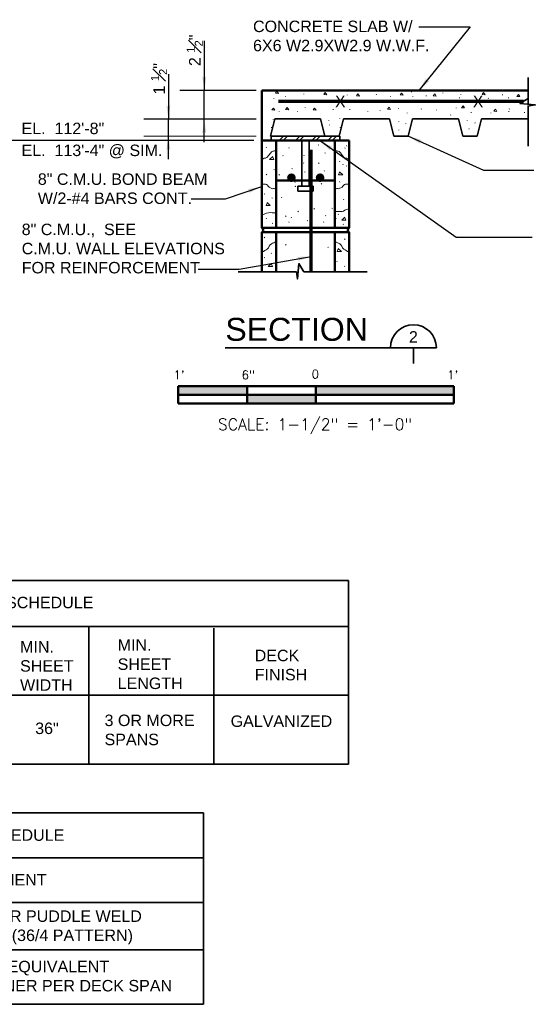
# Model space of a CAD drawing. Extents: x -2188 to 833, y 1872 to 4757.
# Tile 2 of 7: x -2108 to -2063, y 4204 to 4289. Entities that reach past the tile are written whole.
import ezdxf
from ezdxf.enums import TextEntityAlignment as Align

# ---------------------------------------------------------------- set-up
doc = ezdxf.new("R2010")
doc.units = 0
doc.header["$LTSCALE"] = 0.0037
doc.header["$MEASUREMENT"] = 0
for name, color, linetype, lineweight in [('Level 20', 131, 'Continuous', 18), ('Level 50', 131, 'Continuous', 18), ('S-Anno-Brkl', 2, 'Continuous', 35), ('S-Anno-Dims', 33, 'Continuous', 35), ('S-Anno-Legn', 171, 'Continuous', 35), ('S-Anno-Patt', 152, 'Continuous', 18), ('S-Anno-Symb', 6, 'Continuous', 50), ('S-Anno-Text', 53, 'Continuous', 25), ('S-Anno-Text-Titl', 6, 'Continuous', 35), ('S-Deck-Flor', 3, 'Continuous', 35), ('S-Deck-Rbar', 7, 'Continuous', 70), ('S-Sect-Cmuw', 2, 'Continuous', 50), ('S-Sect-Conc', 6, 'Continuous', 50), ('S-Sect-Rbar', 7, 'Continuous', 70), ('S-Sect-Shps', 3, 'Continuous', 35), ('S-Sppt-Misc', 3, 'Continuous', 35)]:
    doc.layers.add(name, color=color, linetype=linetype, lineweight=lineweight)
doc.styles.add('BORD', font='romand.shx')
doc.styles.add('NOTES', font='romans.shx')
doc.styles.add('Style-font002', font='font002.shx')

# ---------------------------------------------------------------- blocks, each defined once
blk = doc.blocks.new('LARROW')
at = {"linetype": 'ByBlock', "lineweight": -2}
blk.add_hatch(color=0, dxfattribs=at).paths.add_polyline_path([(-4.92, -0.71), (-4.77, -0.59), (-4.55, -0.38), (-4.44, -0.19), (-4.42, 0), (-4.46, 0.21), (-4.57, 0.41), (-4.79, 0.61), (-4.93, 0.71), (0, 0)])
blk = doc.blocks.new('S0015B')
for p, q in [((1.5, 0.002), (-1.5, 0.002)), ((-1.5, -0.185), (-1.5, 0.002)), ((-0.75, -0.185), (-0.75, 0)), ((0, -0.185), (0, 0)), ((1.5, 0.002), (1.5, -0.185)), ((1.5, -0.092), (-1.5, -0.092)), ((1.5, -0.185), (-1.5, -0.185))]:
    blk.add_line(p, q)
at = {"extrusion": (0, 0, -1)}
for points in [[(1.5, 0.002), (1.5, -0.092), (0.75, 0), (0.75, -0.092)], [(0, 0), (0, -0.092), (-1.5, 0.002), (-1.5, -0.092)], [(0.75, -0.092), (0.75, -0.185), (0, -0.092), (0, -0.185)]]:
    blk.add_solid(points, dxfattribs=at)
at = {"lineweight": 18, "style": 'NOTES'}
for s, p in [("1'", (-1.49, 0.125)), ('6"', (-0.737, 0.125)), ('0', (-0.007, 0.134)), ("1'", (1.49, 0.125))]:
    blk.add_text(s, height=0.0938, dxfattribs=at).set_placement(p, align=Align.MIDDLE_CENTER)
at = {"lineweight": 25, "style": 'NOTES'}
blk.add_text('SCALE: 1-1/2" = 1\'-0"', height=0.125, dxfattribs=at).set_placement((-0.009, -0.413), align=Align.MIDDLE_CENTER)

msp = doc.modelspace()

# ---------------------------------------------------------------- hatches: boundary and pattern name
at = {"layer": 'S-Anno-Text'}
for points in [[(-2073.64, 4283.183), (-2072.997, 4284.27), (-2072.998, 4284.221), (-2072.991, 4284.144), (-2072.969, 4284.092), (-2072.937, 4284.057), (-2072.889, 4284.031), (-2072.83, 4284.021), (-2072.756, 4284.033), (-2072.715, 4284.044)], [(-2081.376, 4277.969), (-2082.291, 4278.842), (-2081.167, 4278.265), (-2081.216, 4278.263), (-2081.293, 4278.251), (-2081.343, 4278.226), (-2081.377, 4278.192), (-2081.399, 4278.143), (-2081.406, 4278.083), (-2081.389, 4278.009)], [(-2073.504, 4278.536), (-2074.569, 4279.217), (-2073.356, 4278.866), (-2073.404, 4278.855), (-2073.476, 4278.828), (-2073.521, 4278.794), (-2073.547, 4278.754), (-2073.56, 4278.702), (-2073.555, 4278.642), (-2073.525, 4278.573)], [(-2088.448, 4274.245), (-2088.42, 4274.286), (-2088.385, 4274.354), (-2088.375, 4274.41), (-2088.384, 4274.457), (-2088.41, 4274.504), (-2088.454, 4274.544), (-2088.523, 4274.575), (-2088.563, 4274.588), (-2087.319, 4274.812)], [(-2084.208, 4268.333), (-2084.175, 4268.369), (-2084.13, 4268.431), (-2084.112, 4268.485), (-2084.113, 4268.533), (-2084.132, 4268.583), (-2084.17, 4268.63), (-2084.233, 4268.67), (-2084.271, 4268.689), (-2083.008, 4268.725)]]:
    msp.add_hatch(color=256, dxfattribs=at).paths.add_polyline_path(points, flags=16)
at = {"layer": 'S-Sect-Rbar'}
for points in [[(-2084.366, 4275.592, 1), (-2085.116, 4275.592, 1)], [(-2082.616, 4275.592, 1), (-2081.866, 4275.592, 1)]]:
    msp.add_hatch(color=256, dxfattribs=at).paths.add_polyline_path(points, flags=16)

# ---------------------------------------------------------------- linework, layer by layer
at = {"layer": 'Level 20', "color": 2, "linetype": 'Continuous', "lineweight": 18}
for p, q in [((-2085.8, 4278.842), (-2085.425, 4279.217)), ((-2085.444, 4278.842), (-2085.069, 4279.217)), ((-2084.386, 4278.842), (-2084.011, 4279.217)), ((-2084.029, 4278.842), (-2083.654, 4279.217)), ((-2082.972, 4278.842), (-2082.597, 4279.217)), ((-2082.615, 4278.842), (-2082.24, 4279.217)), ((-2081.558, 4278.842), (-2081.183, 4279.217)), ((-2081.201, 4278.842), (-2080.826, 4279.217))]:
    msp.add_line(p, q, dxfattribs=at)
for p in [(-2084.386, 4274.842), (-2084.386, 4274.842), (-2084.029, 4274.842), (-2084.029, 4274.842)]:
    msp.add_point(p, dxfattribs=at)
at = {"layer": 'Level 50', "color": 21, "linetype": 'Continuous', "lineweight": 18}
for p, q in [((-2087.818, 4280.683), (-2094.457, 4280.683)), ((-2087.818, 4279.217), (-2097.582, 4279.217))]:
    msp.add_line(p, q, dxfattribs=at)
at = {"layer": 'S-Anno-Brkl'}
for p, q in [((-2064.122, 4284.318), (-2064.122, 4281.994)), ((-2064.122, 4281.836), (-2064.122, 4278.332)), ((-2084.31, 4267.396), (-2089.373, 4267.396)), ((-2078.154, 4267.396), (-2083.658, 4267.396))]:
    msp.add_line(p, q, dxfattribs=at)
at = {"layer": 'S-Anno-Brkl', "flags": 128}
for points in [[(-2064.122, 4282.494), (-2064.837, 4282.067), (-2063.498, 4281.932), (-2064.166, 4281.836)], [(-2083.658, 4267.396), (-2084.085, 4268.111), (-2084.22, 4266.771), (-2084.31, 4267.396)]]:
    msp.add_lwpolyline(points, dxfattribs=at)
at = {"layer": 'S-Anno-Dims', "lineweight": 25}
for p, q in [((-2092.328, 4287.514), (-2092.328, 4283.183)), ((-2095.453, 4284.624), (-2095.453, 4280.683)), ((-2087.818, 4283.183), (-2094.457, 4283.183)), ((-2092.328, 4280.683), (-2092.328, 4283.183)), ((-2087.818, 4280.683), (-2097.582, 4280.683)), ((-2095.453, 4279.217), (-2095.453, 4280.683)), ((-2092.328, 4278.687), (-2092.328, 4280.683)), ((-2095.453, 4277.221), (-2095.453, 4279.217))]:
    msp.add_line(p, q, dxfattribs=at)
at = {"layer": 'S-Anno-Legn'}
for p, q in [((-2079.759, 4240.502), (-2162.002, 4240.502)), ((-2079.759, 4224.494), (-2079.759, 4240.502)), ((-2162.002, 4236.494), (-2079.759, 4236.494)), ((-2102.379, 4236.494), (-2102.379, 4224.494)), ((-2091.494, 4236.343), (-2091.494, 4224.494)), ((-2162.002, 4230.494), (-2079.759, 4230.494)), ((-2162.002, 4224.494), (-2079.759, 4224.494)), ((-2092.404, 4220.239), (-2149.357, 4220.239)), ((-2092.404, 4203.564), (-2092.404, 4220.239)), ((-2149.357, 4216.341), (-2092.404, 4216.341)), ((-2149.357, 4212.435), (-2092.404, 4212.435)), ((-2149.101, 4208.319), (-2092.404, 4208.319)), ((-2149.357, 4203.564), (-2092.404, 4203.564))]:
    msp.add_line(p, q, dxfattribs=at)
at = {"layer": 'S-Anno-Patt'}
for p, q in [((-2074.286, 4283.047), (-2074.283, 4283.083)), ((-2068.527, 4283.092), (-2068.524, 4283.129)), ((-2086.263, 4282.486), (-2086.26, 4282.523)), ((-2085.255, 4282.636), (-2085.252, 4282.672)), ((-2083.651, 4282.86), (-2083.648, 4282.896)), ((-2079.882, 4282.785), (-2079.879, 4282.822)), ((-2077.345, 4282.823), (-2077.342, 4282.859)), ((-2076.114, 4282.673), (-2076.111, 4282.71)), ((-2074.174, 4282.673), (-2074.171, 4282.71)), ((-2072.998, 4282.708), (-2072.995, 4282.745)), ((-2071.55, 4282.964), (-2071.547, 4283.001)), ((-2070.103, 4282.538), (-2070.1, 4282.574)), ((-2069.975, 4282.836), (-2069.972, 4282.873)), ((-2067.59, 4282.495), (-2067.587, 4282.532)), ((-2066.356, 4282.794), (-2066.353, 4282.83)), ((-2065.845, 4282.538), (-2065.842, 4282.574)), ((-2085.815, 4281.366), (-2085.812, 4281.402)), ((-2084.211, 4281.366), (-2084.207, 4281.402)), ((-2083.539, 4281.702), (-2083.536, 4281.738)), ((-2081.114, 4281.515), (-2081.111, 4281.552)), ((-2079.659, 4281.515), (-2079.655, 4281.552)), ((-2078.091, 4281.366), (-2078.088, 4281.402)), ((-2077.009, 4281.441), (-2077.006, 4281.477)), ((-2075.405, 4281.59), (-2075.402, 4281.626)), ((-2073.424, 4281.557), (-2073.421, 4281.594)), ((-2072.104, 4281.472), (-2072.101, 4281.509)), ((-2070.401, 4281.643), (-2070.398, 4281.679)), ((-2068.144, 4281.771), (-2068.141, 4281.807)), ((-2065.802, 4281.344), (-2065.799, 4281.381)), ((-2065.76, 4281.557), (-2065.756, 4281.594)), ((-2086.337, 4280.656), (-2086.334, 4280.693)), ((-2081.484, 4280.58), (-2081.481, 4280.617)), ((-2080.521, 4280.755), (-2080.518, 4280.792)), ((-2075.388, 4280.448), (-2075.385, 4280.484)), ((-2074.659, 4281.216), (-2074.656, 4281.253)), ((-2070.869, 4281.046), (-2070.866, 4281.082)), ((-2069.438, 4280.577), (-2069.435, 4280.613)), ((-2069.081, 4281.259), (-2069.078, 4281.296)), ((-2067.378, 4281.216), (-2067.374, 4281.253)), ((-2064.44, 4281.259), (-2064.436, 4281.296)), ((-2086.487, 4279.946), (-2086.483, 4279.983)), ((-2081.412, 4280.171), (-2081.409, 4280.207)), ((-2080.49, 4279.956), (-2080.487, 4279.992)), ((-2075.388, 4279.74), (-2075.385, 4279.777)), ((-2074.774, 4280.294), (-2074.771, 4280.33)), ((-2069.272, 4279.833), (-2069.269, 4279.869)), ((-2068.75, 4280.355), (-2068.747, 4280.392)), ((-2086.905, 4278.215), (-2086.947, 4278.258)), ((-2084.926, 4278.169), (-2084.968, 4278.212)), ((-2082.353, 4278.418), (-2082.395, 4278.461)), ((-2080.057, 4278.141), (-2080.099, 4278.185)), ((-2079.906, 4278.354), (-2079.948, 4278.396)), ((-2085.452, 4277.495), (-2085.494, 4277.537)), ((-2083.626, 4277.504), (-2083.668, 4277.548)), ((-2081.772, 4277.726), (-2081.814, 4277.769)), ((-2086.22, 4276.271), (-2086.262, 4276.313)), ((-2084.649, 4276.362), (-2084.691, 4276.405)), ((-2083.653, 4276.855), (-2083.695, 4276.899)), ((-2083.045, 4276.301), (-2083.087, 4276.345)), ((-2082.325, 4276.832), (-2082.367, 4276.876)), ((-2081.855, 4276.176), (-2081.897, 4276.219)), ((-2080.509, 4276.985), (-2080.553, 4277.028)), ((-2080.223, 4276.729), (-2080.265, 4276.773)), ((-2079.906, 4276.595), (-2079.948, 4276.637)), ((-2086.887, 4275.852), (-2086.929, 4275.896)), ((-2085.783, 4275.816), (-2085.825, 4275.859)), ((-2083.543, 4276.065), (-2083.585, 4276.108)), ((-2084.405, 4275.179), (-2084.448, 4275.222)), ((-2082.096, 4275.041), (-2082.14, 4275.084)), ((-2080.97, 4275.207), (-2081.012, 4275.25)), ((-2080.52, 4275.206), (-2080.562, 4275.248)), ((-2087.067, 4274.144), (-2087.109, 4274.187)), ((-2086.398, 4273.799), (-2086.44, 4273.841)), ((-2085.562, 4273.85), (-2085.604, 4273.894)), ((-2082.906, 4274.155), (-2082.948, 4274.198)), ((-2080.942, 4273.933), (-2080.984, 4273.977)), ((-2080.16, 4273.677), (-2080.2, 4273.721)), ((-2082.74, 4272.854), (-2082.782, 4272.897)), ((-2081.164, 4272.909), (-2081.206, 4272.953)), ((-2086.905, 4272.011), (-2086.947, 4272.054)), ((-2085.198, 4272.216), (-2085.242, 4272.26)), ((-2084.732, 4272.107), (-2084.774, 4272.15)), ((-2084.124, 4272.632), (-2084.166, 4272.676)), ((-2081.736, 4272.263), (-2081.778, 4272.306)), ((-2080.832, 4271.996), (-2080.874, 4272.039)), ((-2080.628, 4272.381), (-2080.67, 4272.425)), ((-2086.364, 4271.594), (-2086.406, 4271.637)), ((-2084.926, 4271.691), (-2084.968, 4271.735)), ((-2083.321, 4271.83), (-2083.363, 4271.873)), ((-2081.91, 4271.691), (-2081.952, 4271.735)), ((-2080.196, 4271.502), (-2080.236, 4271.544)), ((-2087.109, 4270.356), (-2087.067, 4270.398)), ((-2080.11, 4270.217), (-2080.068, 4270.26)), ((-2085.243, 4269.728), (-2085.201, 4269.771)), ((-2081.564, 4269.497), (-2081.522, 4269.539)), ((-2087.109, 4268.597), (-2087.067, 4268.639)), ((-2086.506, 4268.987), (-2086.463, 4269.03)), ((-2080.796, 4268.273), (-2080.754, 4268.315)), ((-2080.128, 4267.854), (-2080.086, 4267.898))]:
    msp.add_line(p, q, dxfattribs=at)
at = {"layer": 'S-Anno-Patt', "flags": 128}
for points in [[(-2086.362, 4277.432), (-2086.635, 4277.169), (-2086.266, 4277.169), (-2086.362, 4277.391)], [(-2080.539, 4276.11), (-2080.265, 4275.846), (-2080.634, 4275.846), (-2080.539, 4276.068)], [(-2086.851, 4273.425), (-2086.578, 4273.161), (-2086.946, 4273.161), (-2086.851, 4273.383)], [(-2080.085, 4272.155), (-2080.359, 4271.892), (-2079.99, 4271.892), (-2080.085, 4272.113)], [(-2080.653, 4269.434), (-2080.38, 4269.171), (-2080.749, 4269.171), (-2080.653, 4269.393)], [(-2086.476, 4268.112), (-2086.751, 4267.848), (-2086.382, 4267.848), (-2086.476, 4268.07)]]:
    msp.add_lwpolyline(points, dxfattribs=at)
at = {"layer": 'S-Anno-Patt'}
for points, knots in [([(-2087.306, 4277.19), (-2087.241, 4277.222), (-2087.177, 4277.254), (-2087.113, 4277.286), (-2087.042, 4277.322), (-2086.935, 4277.284), (-2086.882, 4277.344), (-2086.821, 4277.413), (-2086.766, 4277.485), (-2086.709, 4277.556), (-2086.631, 4277.652), (-2086.562, 4277.751), (-2086.478, 4277.845), (-2086.418, 4277.912), (-2086.314, 4277.917), (-2086.227, 4277.923), (-2086.181, 4277.925), (-2086.135, 4277.928), (-2086.089, 4277.931)], [0, 0, 0, 0, 0.143825, 0.143825, 0.143825, 0.30278, 0.30278, 0.30278, 0.485669, 0.485669, 0.485669, 0.732719, 0.732719, 0.732719, 0.907612, 0.907612, 0.907612, 1, 1, 1, 1]), ([(-2079.71, 4277.19), (-2079.774, 4277.222), (-2079.838, 4277.254), (-2079.902, 4277.286), (-2079.973, 4277.322), (-2080.081, 4277.284), (-2080.133, 4277.344), (-2080.194, 4277.413), (-2080.249, 4277.485), (-2080.307, 4277.556), (-2080.384, 4277.652), (-2080.454, 4277.751), (-2080.538, 4277.845), (-2080.597, 4277.912), (-2080.701, 4277.917), (-2080.788, 4277.923), (-2080.841, 4277.926), (-2080.893, 4277.929), (-2080.946, 4277.932)], [0, 0, 0, 0, 0.141985, 0.141985, 0.141985, 0.298905, 0.298905, 0.298905, 0.479455, 0.479455, 0.479455, 0.723344, 0.723344, 0.723344, 0.895999, 0.895999, 0.895999, 1, 1, 1, 1]), ([(-2087.306, 4275.031), (-2087.203, 4275.031), (-2087.1, 4275.031), (-2086.997, 4275.031), (-2086.865, 4275.031), (-2086.801, 4274.851), (-2086.689, 4274.78), (-2086.609, 4274.729), (-2086.527, 4274.681), (-2086.439, 4274.645), (-2086.356, 4274.611), (-2086.248, 4274.67), (-2086.169, 4274.626), (-2086.134, 4274.606), (-2086.101, 4274.584), (-2086.069, 4274.559)], [0, 0, 0, 0, 0.223209, 0.223209, 0.223209, 0.510933, 0.510933, 0.510933, 0.71695, 0.71695, 0.71695, 0.912677, 0.912677, 0.912677, 1, 1, 1, 1]), ([(-2079.71, 4275.031), (-2079.813, 4275.031), (-2079.915, 4275.031), (-2080.018, 4275.031), (-2080.15, 4275.031), (-2080.214, 4274.851), (-2080.326, 4274.78), (-2080.406, 4274.729), (-2080.489, 4274.681), (-2080.576, 4274.645), (-2080.66, 4274.611), (-2080.767, 4274.67), (-2080.846, 4274.626), (-2080.881, 4274.606), (-2080.914, 4274.584), (-2080.946, 4274.559)], [0, 0, 0, 0, 0.223209, 0.223209, 0.223209, 0.510933, 0.510933, 0.510933, 0.71695, 0.71695, 0.71695, 0.912677, 0.912677, 0.912677, 1, 1, 1, 1]), ([(-2080.946, 4272.628), (-2080.877, 4272.632), (-2080.808, 4272.636), (-2080.739, 4272.64), (-2080.598, 4272.649), (-2080.456, 4272.633), (-2080.315, 4272.64), (-2080.14, 4272.65), (-2080.009, 4272.852), (-2079.834, 4272.852), (-2079.783, 4272.852), (-2079.731, 4272.852), (-2079.68, 4272.852)], [0, 0, 0, 0, 0.157922, 0.157922, 0.157922, 0.481199, 0.481199, 0.481199, 0.882514, 0.882514, 0.882514, 1, 1, 1, 1]), ([(-2087.306, 4272.351), (-2087.171, 4272.403), (-2087.036, 4272.454), (-2086.901, 4272.505), (-2086.697, 4272.583), (-2086.464, 4272.541), (-2086.246, 4272.525), (-2086.188, 4272.52), (-2086.129, 4272.516), (-2086.07, 4272.51)], [0, 0, 0, 0, 0.342082, 0.342082, 0.342082, 0.859819, 0.859819, 0.859819, 1, 1, 1, 1]), ([(-2087.274, 4269.098), (-2087.13, 4269.191), (-2086.985, 4269.284), (-2086.841, 4269.377), (-2086.677, 4269.483), (-2086.657, 4269.756), (-2086.481, 4269.839), (-2086.348, 4269.901), (-2086.216, 4269.963), (-2086.083, 4270.025)], [0, 0, 0, 0, 0.334736, 0.334736, 0.334736, 0.715039, 0.715039, 0.715039, 1, 1, 1, 1]), ([(-2079.741, 4269.098), (-2079.886, 4269.191), (-2080.03, 4269.284), (-2080.175, 4269.377), (-2080.339, 4269.483), (-2080.358, 4269.756), (-2080.535, 4269.839), (-2080.667, 4269.901), (-2080.8, 4269.963), (-2080.932, 4270.025)], [0, 0, 0, 0, 0.334736, 0.334736, 0.334736, 0.715039, 0.715039, 0.715039, 1, 1, 1, 1])]:
    msp.add_open_spline(points, degree=3, knots=knots, dxfattribs=at)
for points in [[(-2086.136, 4282.951), (-2086.009, 4283.122), (-2085.873, 4282.932)], [(-2081.92, 4282.839), (-2081.792, 4283.01), (-2081.656, 4282.82)], [(-2079.084, 4282.727), (-2078.957, 4282.898), (-2078.821, 4282.708)], [(-2075.278, 4282.801), (-2075.151, 4282.973), (-2075.015, 4282.783)], [(-2072.383, 4282.716), (-2072.255, 4282.888), (-2072.119, 4282.698)], [(-2068.125, 4282.844), (-2067.997, 4283.015), (-2067.861, 4282.825)], [(-2065.101, 4282.673), (-2064.974, 4282.845), (-2064.838, 4282.655)], [(-2086.434, 4281.494), (-2086.307, 4281.666), (-2086.171, 4281.476)], [(-2085.24, 4281.531), (-2085.113, 4281.703), (-2084.977, 4281.513)], [(-2082.852, 4281.494), (-2082.725, 4281.666), (-2082.589, 4281.476)], [(-2076.36, 4281.569), (-2076.233, 4281.74), (-2076.097, 4281.55)], [(-2069.913, 4281.693), (-2069.786, 4281.865), (-2069.65, 4281.675)], [(-2067.103, 4281.395), (-2066.975, 4281.566), (-2066.839, 4281.376)]]:
    msp.add_3dface(points, dxfattribs=at)
at = {"layer": 'S-Anno-Symb', "lineweight": 25}
msp.add_line((-2088.006, 4278.842), (-2112.316, 4278.842), dxfattribs=at)
at = {"layer": 'S-Anno-Text', "flags": 128}
for points in [[(-2073.64, 4288.744), (-2069.162, 4288.744), (-2073.64, 4283.183)], [(-2063.777, 4270.385), (-2070.399, 4270.385), (-2082.291, 4278.842)], [(-2063.635, 4276.233), (-2067.978, 4276.233), (-2074.569, 4279.217)], [(-2093.471, 4273.756), (-2090.485, 4273.756), (-2087.319, 4274.812)], [(-2092.874, 4267.634), (-2089.29, 4267.634), (-2083.008, 4268.725)]]:
    msp.add_lwpolyline(points, dxfattribs=at)
at = {"layer": 'S-Anno-Text-Titl'}
for p, q in [((-2090.518, 4260.773), (-2072.113, 4260.773)), ((-2074.113, 4260.773), (-2074.113, 4259.397))]:
    msp.add_line(p, q, dxfattribs=at)
msp.add_arc((-2074.11, 4260.771), 2, 0, 180, dxfattribs=at)
at = {"layer": 'S-Deck-Flor'}
for p, q in [((-2086.194, 4280.717), (-2086.569, 4279.217)), ((-2086.194, 4280.717), (-2082.194, 4280.717)), ((-2082.194, 4280.717), (-2081.819, 4279.217)), ((-2080.194, 4280.717), (-2080.569, 4279.217)), ((-2080.194, 4280.717), (-2076.194, 4280.717)), ((-2076.194, 4280.717), (-2075.819, 4279.217)), ((-2074.194, 4280.717), (-2074.569, 4279.217)), ((-2074.194, 4280.717), (-2070.194, 4280.717)), ((-2070.194, 4280.717), (-2069.819, 4279.217)), ((-2068.194, 4280.717), (-2068.569, 4279.217)), ((-2068.194, 4280.717), (-2064.122, 4280.717)), ((-2080.569, 4279.217), (-2081.819, 4279.217)), ((-2074.569, 4279.217), (-2075.819, 4279.217)), ((-2068.569, 4279.217), (-2069.819, 4279.217))]:
    msp.add_line(p, q, dxfattribs=at)
at = {"layer": 'S-Deck-Rbar'}
msp.add_line((-2064.536, 4282.247), (-2085.856, 4282.247), dxfattribs=at)
at = {"layer": 'S-Sect-Cmuw'}
for p, q in [((-2087.319, 4271.219), (-2087.319, 4278.842)), ((-2087.319, 4278.842), (-2079.696, 4278.842)), ((-2086.07, 4271.219), (-2086.07, 4278.842)), ((-2080.946, 4271.219), (-2080.946, 4278.842)), ((-2079.696, 4271.219), (-2079.696, 4278.842)), ((-2086.07, 4275.342), (-2080.946, 4275.342)), ((-2087.319, 4271.219), (-2079.696, 4271.219)), ((-2087.319, 4267.396), (-2087.319, 4270.844)), ((-2079.696, 4270.844), (-2087.319, 4270.844)), ((-2086.07, 4267.396), (-2086.07, 4270.844)), ((-2080.946, 4267.396), (-2080.946, 4270.844)), ((-2079.696, 4267.396), (-2079.696, 4270.844))]:
    msp.add_line(p, q, dxfattribs=at)
at = {"layer": 'S-Sect-Cmuw', "extrusion": (0, 0, -1)}
msp.add_arc((2087.384, 4271.032), 0.197, 109.16476, 250.83524, dxfattribs=at)
at = {"layer": 'S-Sect-Cmuw'}
msp.add_arc((-2079.631, 4271.032), 0.197, 109.16476, 250.83524, dxfattribs=at)
at = {"layer": 'S-Sect-Conc'}
for p, q in [((-2087.319, 4283.183), (-2064.122, 4283.183)), ((-2087.319, 4278.842), (-2087.319, 4283.183))]:
    msp.add_line(p, q, dxfattribs=at)
at = {"layer": 'S-Sect-Rbar'}
msp.add_line((-2083.008, 4267.396), (-2083.008, 4278.025), dxfattribs=at)
at = {"layer": 'S-Sect-Shps'}
for p, q in [((-2086.508, 4279.217), (-2086.508, 4278.842)), ((-2080.508, 4279.217), (-2086.508, 4279.217)), ((-2080.508, 4278.842), (-2080.508, 4279.217))]:
    msp.add_line(p, q, dxfattribs=at)
at = {"layer": 'S-Sppt-Misc'}
for p, q in [((-2083.82, 4278.842), (-2083.82, 4274.842)), ((-2083.195, 4278.842), (-2083.195, 4274.842)), ((-2083.82, 4274.842), (-2084.182, 4274.842)), ((-2084.182, 4274.842), (-2084.182, 4274.417)), ((-2083.82, 4274.842), (-2083.195, 4274.842)), ((-2083.195, 4274.842), (-2082.833, 4274.842)), ((-2082.833, 4274.842), (-2082.833, 4274.417)), ((-2084.182, 4274.417), (-2082.833, 4274.417))]:
    msp.add_line(p, q, dxfattribs=at)

# ---------------------------------------------------------------- block references
at = {"layer": 'S-Anno-Dims', "lineweight": 25, "xscale": 0.2532893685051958, "yscale": 0.2450538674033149, "zscale": 0.03175}
for p, rotation in [((-2092.328, 4283.183), 270), ((-2095.453, 4280.683), 270), ((-2092.328, 4280.683), 90), ((-2095.453, 4279.217), 90)]:
    msp.add_blockref('LARROW', p, dxfattribs=dict(at, rotation=rotation))
at = {"layer": 'S-Anno-Symb', "xscale": 8, "yscale": 8, "zscale": 8}
msp.add_blockref('S0015B', (-2082.605, 4257.408), dxfattribs=at)

# ---------------------------------------------------------------- texts
at = {"layer": 'S-Anno-Dims', "char_height": 1, "attachment_point": 1, "rotation": 90, "line_spacing_factor": 0.612087, "style": 'NOTES'}
for s, insert in [('\\A1;\\fArial|b0|i0|c0|p39;2 \\H0.700000;\\S1#2;\\H1.000000;"', (-2093.855, 4285.318)), ('\\A1;\\fArial|b0|i0|c0|p39;1 \\H0.700000;\\S1#2;\\H1.000000;"', (-2096.96, 4282.834))]:
    msp.add_mtext(s, dxfattribs=dict(at, insert=insert))
at = {"layer": 'S-Anno-Legn', "char_height": 1, "attachment_point": 1, "style": 'NOTES'}
for s, insert, line_spacing_factor in [('\\fArial|b0|i0|c0|p39;COMPOSITE STEEL DECK MATERIAL SCHEDULE', (-2134.815, 4239.077), 0.734563), ('\\fArial|b0|i0|c0|p39;36"', (-2107.054, 4228.114), 0.731627), ('\\fArial|b0|i0|c0|p39;GALVANIZED', (-2090.032, 4228.735), 0.734563), ('\\fArial|b0|i0|c0|p39;COMPOSITE STEEL DECK FASTENER SCHEDULE', (-2137.813, 4218.811), 0.734563), ('\\fArial|b0|i0|c0|p39;FASTENER REQUIREMENT', (-2124.223, 4214.92), 0.731627)]:
    msp.add_mtext(s, dxfattribs=dict(at, insert=insert, line_spacing_factor=line_spacing_factor))
for s, insert in [('\\fArial|b0|i0|c0|p39;MIN.\\PSHEET\\PWIDTH', (-2108.37, 4235.218)), ('\\fArial|b0|i0|c0|p39;MIN.\\PSHEET\\PLENGTH', (-2099.871, 4235.37)), ('\\fArial|b0|i0|c0|p39;DECK\\PFINISH', (-2087.937, 4234.46)), ('\\fArial|b0|i0|c0|p39;3 OR MORE\\PSPANS', (-2101.013, 4228.808)), ('{\\fArial|b0|i0|c0|p39;\\H0.700000x;\\A1;\\S5#8;}\\fArial|b0|i0|c0|p39;" MINIMUM DIAMETER PUDDLE WELD\\PAT 12" O.C. MAXIMUM (36/4 PATTERN)', (-2124.103, 4212.144)), ('\\fArial|b0|i0|c0|p39;1 {\\H0.700000x;\\A1;\\S1#4;}" SEAM WELD OR EQUIVALENT\\PMECHANICAL FASTENER PER DECK SPAN', (-2123.847, 4207.753))]:
    msp.add_mtext(s, dxfattribs=dict(at, insert=insert))
at = {"layer": 'S-Anno-Symb', "char_height": 1, "attachment_point": 1, "style": 'NOTES'}
for s, insert, line_spacing_factor in [('\\fArial|b0|i0|c0|p39;EL.  112\'-8"', (-2108.246, 4280.388), 0.740469), ('\\fArial|b0|i0|c0|p39;EL.  113\'-4" @ SIM.', (-2108.246, 4278.476), 0.743439)]:
    msp.add_mtext(s, dxfattribs=dict(at, insert=insert, line_spacing_factor=line_spacing_factor))
at = {"layer": 'S-Anno-Text', "char_height": 1, "attachment_point": 1, "style": 'NOTES'}
for s, insert in [('\\fArial|b0|i0|c0|p39;CONCRETE SLAB W/\\P6X6 W2.9XW2.9 W.W.F.', (-2088.081, 4289.279)), ('\\fArial|b0|i0|c0|p39;8" C.M.U. BOND BEAM\\PW/2-#4 BARS CONT.', (-2106.824, 4275.97)), ('\\fArial|b0|i0|c0|p39;8" C.M.U.,  SEE\\PC.M.U. WALL ELEVATIONS\\PFOR REINFORCEMENT', (-2108.229, 4271.588))]:
    msp.add_mtext(s, dxfattribs=dict(at, insert=insert))
at = {"layer": 'S-Anno-Text-Titl', "line_spacing_factor": 0.734563}
for s, insert, char_height, attachment_point, style in [('\\fArial|b0|i0|c0|p39;SECTION', (-2084.285, 4262.367), 2, 5, 'BORD'), ('\\fArial|b0|i0|c0|p39;2', (-2074.504, 4262.22), 1, 1, 'NOTES')]:
    msp.add_mtext(s, dxfattribs=dict(at, insert=insert, char_height=char_height, attachment_point=attachment_point, style=style))
at = {"layer": 'S-Deck-Rbar', "style": 'Style-font002'}
for p in [(-2080.927, 4282.236), (-2068.927, 4282.236)]:
    msp.add_text('X', height=0.998, dxfattribs=at).set_placement(p, align=Align.MIDDLE_LEFT)

doc.saveas('drawing.dxf')
